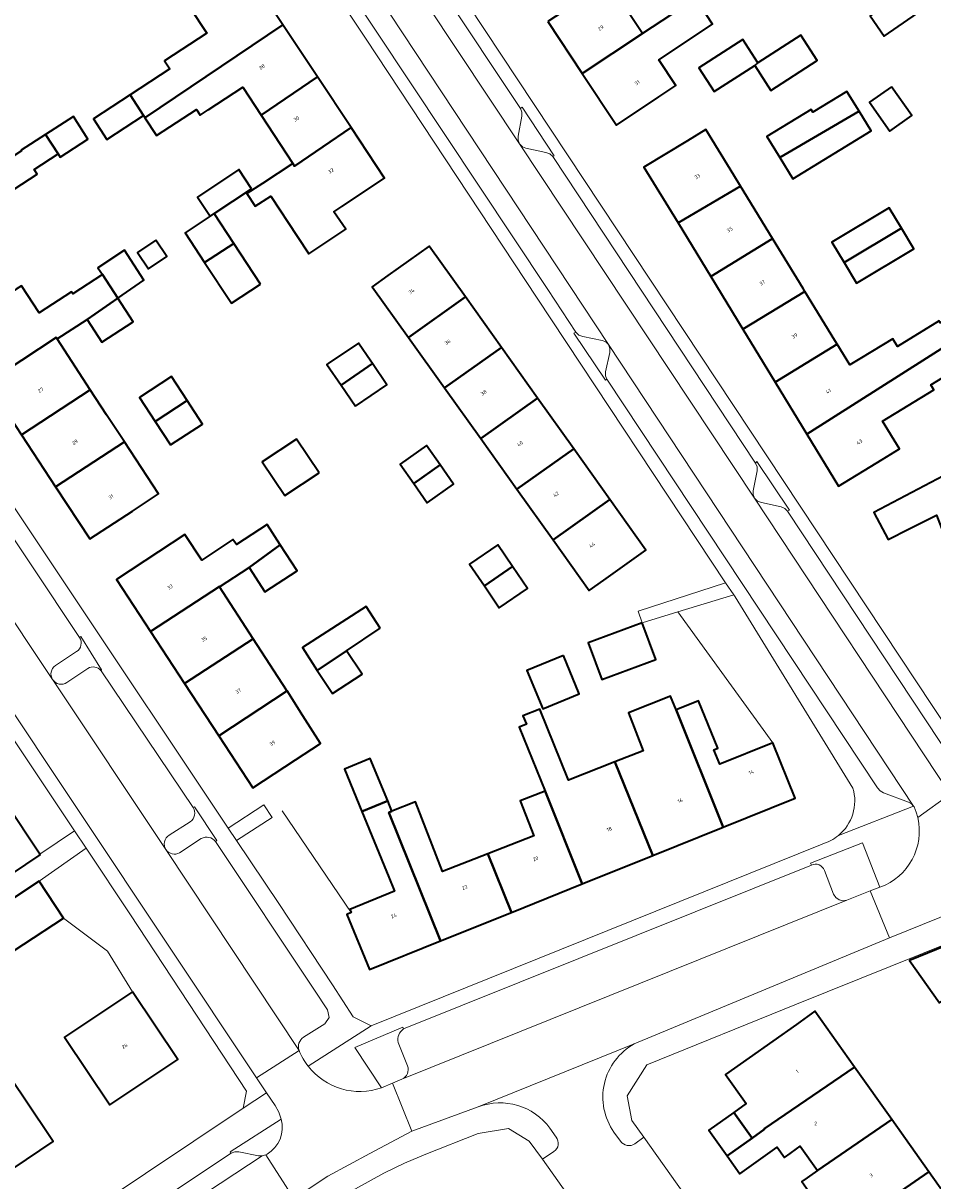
# Model space of a CAD drawing. Header units: metres. Extents: x 197700 to 204338, y 317132 to 325229.
# Tile 139 of 256: x 199924 to 200013, y 318062 to 318175. Entities that reach past the tile are written whole.
import ezdxf
from ezdxf.enums import TextEntityAlignment as Align

# ---------------------------------------------------------------- set-up
doc = ezdxf.new("R2010")
doc.units = ezdxf.units.M
for name, color, linetype, lineweight in [('B-WE-GR-BEPLANTING_CULTUUR_BODEMBEDEKKER-GV', 90, 'Continuous', 18), ('B-WE-GR-BEPLANTING_CULTUUR_HEESTERS-GV', 90, 'Continuous', 18), ('B-WE-IE-TERREINAFSCHEIDING_KUNSTMATIG_HEKWERK-G', 20, 'IE-TERREINAFSCHEIDING-KUNSTMATIG', 18), ('B-WE-OG-BEBOUWING-GV', 7, 'Continuous', 35), ('B-WE-OG-BEBOUWING-T18', 10, 'Continuous', 18), ('B-WE-OG-TERREIN_ERF-GV', 7, 'Continuous', 18), ('B-WE-VH-VERHARDING_ASFALT-GV', 252, 'Continuous', 18), ('B-WE-VH-VERHARDING_BETONSTRAATSTEEN-GV', 252, 'Continuous', 18), ('B-WE-VH-VERHARDING_OPEN-GV', 252, 'Continuous', 18), ('B-WE-VH-VERHARDING_TEGEL-GV', 252, 'Continuous', 18)]:
    doc.layers.add(name, color=color, linetype=linetype, lineweight=lineweight)
doc.styles.add('NLCS-ISO-M200-T18', font='NLCS-ISO.ttf', dxfattribs={"height": 0.36})
doc.linetypes.add('IE-TERREINAFSCHEIDING-KUNSTMATIG', pattern='A,4,[82,NLCS.SHX,S=0.75,R=90,X=0,Y=0],4,-2', length=10)

msp = doc.modelspace()

# ---------------------------------------------------------------- linework, layer by layer
at = {"layer": 'B-WE-GR-BEPLANTING_CULTUUR_BODEMBEDEKKER-GV'}
for points in [[(199929.66, 318115.06, -0.4230947), (199929.353, 318113.682)], [(199927.292, 318112.308, 0.4111425), (199927.017, 318110.927)], [(199930.46, 318112.022, -0.3785838), (199931.767, 318111.805)], [(199927.024, 318110.916, 0.4152007), (199928.411, 318110.652)], [(199940.798, 318098.377, -0.4047673), (199940.51, 318096.973)], [(199938.443, 318095.658, 0.4220247), (199938.132, 318094.253)], [(199941.606, 318095.329, -0.3690069), (199942.991, 318095.04)], [(199938.138, 318094.244, 0.3987262), (199939.48, 318093.94)], [(199948.053, 318064.361, 0.3453233), (199949.447, 318067.78)]]:
    msp.add_lwpolyline(points, format="xyb", dxfattribs=at)
for points in [[(199931.767, 318111.805), (199931.824, 318111.885), (199929.783, 318115.152), (199929.66, 318115.06)], [(199929.353, 318113.682), (199927.292, 318112.308)], [(199928.411, 318110.652), (199930.46, 318112.022)], [(199927.017, 318110.927), (199927.024, 318110.916)], [(199942.991, 318095.04), (199943.114, 318095.132), (199940.934, 318098.43), (199940.798, 318098.377)], [(199940.51, 318096.973), (199938.443, 318095.658)], [(199939.48, 318093.94), (199941.606, 318095.329)], [(199938.132, 318094.253), (199938.138, 318094.244)], [(199949.447, 318067.78), (199944.442, 318064.589), (199944.538, 318064.433), (199944.902, 318064.566), (199945.29, 318064.573), (199947.234, 318064.195), (199947.591, 318064.175), (199947.932, 318064.288), (199948.053, 318064.361)]]:
    msp.add_lwpolyline(points, dxfattribs=at)
at = {"layer": 'B-WE-GR-BEPLANTING_CULTUUR_HEESTERS-GV'}
for points in [[(199972.923, 318167.002), (199973.063, 318166.641), (199973.072, 318166.255), (199972.694, 318164.282), (199972.696, 318163.884), (199972.848, 318163.517), (199973.115, 318163.241), (199973.465, 318163.084), (199975.427, 318162.664), (199975.803, 318162.527), (199976.112, 318162.273), (199976.22, 318162.361), (199973.082, 318167.111)], [(199981.418, 318140.417), (199981.282, 318140.761), (199981.264, 318141.159), (199981.693, 318143.046), (199981.712, 318143.442), (199981.568, 318143.813), (199981.298, 318144.081), (199980.946, 318144.222), (199979.032, 318144.626), (199978.643, 318144.755), (199978.354, 318145.046), (199978.172, 318144.933), (199981.266, 318140.329)], [(199995.898, 318128.741), (199996.19, 318128.452), (199996.575, 318128.309), (199998.515, 318127.902), (199998.869, 318127.733), (199999.144, 318127.453), (199999.324, 318127.548), (199996.114, 318132.327), (199996.007, 318132.177), (199996.156, 318131.817), (199996.169, 318131.428), (199995.748, 318129.46), (199995.754, 318129.086)]]:
    msp.add_lwpolyline(points, close=True, dxfattribs=at)
for points in [[(200004.956, 318089.276), (200007.243, 318090.206), (200008.206, 318090.55), (200006.499, 318094.917), (200001.375, 318092.923), (200001.476, 318092.728)], [(200002.749, 318092.201), (200003.663, 318089.87), (200003.88, 318089.538), (200004.199, 318089.304), (200004.575, 318089.222), (200004.956, 318089.276)], [(199961.456, 318076.636), (199961.388, 318076.809), (199956.675, 318074.833), (199959.285, 318070.873), (199960.355, 318071.309), (199961.29, 318071.717)], [(199961.842, 318073.012), (199960.914, 318075.322)]]:
    msp.add_lwpolyline(points, dxfattribs=at)
for points in [[(200001.476, 318092.728, -0.4409012), (200002.749, 318092.201)], [(199960.914, 318075.322, -0.3130259), (199961.456, 318076.636)], [(199961.29, 318071.717, 0.4075152), (199961.842, 318073.012)]]:
    msp.add_lwpolyline(points, format="xyb", dxfattribs=at)
at = {"layer": 'B-WE-IE-TERREINAFSCHEIDING_KUNSTMATIG_HEKWERK-G'}
for points in [[(199997.683, 318104.728), (199988.383, 318117.579)], [(199956.312, 318088.061), (199949.555, 318098.056)], [(199928.07, 318087.529), (199932.399, 318084.288), (199934.849, 318080.281)]]:
    msp.add_lwpolyline(points, dxfattribs=at)
at = {"layer": 'B-WE-OG-BEBOUWING-GV'}
for points in [[(199949.618, 318175.213), (199946.05, 318180.598), (199941.882, 318177.837), (199940.49, 318176.915), (199942.15, 318174.377), (199938.007, 318171.667), (199938.517, 318170.887), (199934.61, 318168.331), (199935.928, 318166.315), (199936.074, 318166.092)], [(199978.976, 318170.436), (199982.343, 318165.362), (199986.509, 318168.127), (199988.188, 318169.241), (199986.502, 318171.785), (199991.776, 318175.28), (199991.156, 318176.214), (199993.867, 318178.01), (199992.826, 318179.581), (199988.688, 318176.849), (199984.89, 318174.341)], [(199975.597, 318175.528), (199978.976, 318170.436), (199984.89, 318174.341), (199981.528, 318179.415)], [(200011.466, 318178.992), (200007.241, 318176.078), (200008.618, 318174.082), (200012.843, 318176.997)], [(199947.48, 318166.339), (199952.994, 318170.116), (199949.618, 318175.213), (199936.074, 318166.092), (199937.224, 318164.334), (199941.119, 318166.882), (199941.479, 318166.331), (199942.277, 318166.853), (199945.685, 318169.083)], [(199995.924, 318171.23), (199996.224, 318171.465), (199994.744, 318173.766), (199990.433, 318170.991), (199991.933, 318168.661)], [(199996.224, 318171.465), (199995.924, 318171.23), (199997.513, 318168.762), (200002.059, 318171.689), (200000.451, 318174.186)], [(199952.994, 318170.116), (199947.48, 318166.339), (199950.589, 318161.586), (199950.752, 318161.347), (199956.304, 318165.12)], [(199935.928, 318166.315), (199934.61, 318168.331), (199931.016, 318165.979), (199932.333, 318163.965)], [(199998.376, 318162.168), (200006.156, 318166.728), (200004.971, 318168.666), (200001.628, 318166.621), (200001.451, 318166.909), (199997.102, 318164.25)], [(200009.341, 318169.12), (200007.179, 318167.603), (200009.162, 318164.776), (200011.325, 318166.294)], [(199927.552, 318162.533), (199927.753, 318162.22), (199930.48, 318163.969), (199929.048, 318166.201), (199926.323, 318164.453)], [(199998.376, 318162.168), (199999.649, 318160.086), (200007.341, 318164.791), (200006.156, 318166.728)], [(199955.394, 318157.374), (199959.593, 318160.156), (199956.304, 318165.12), (199950.752, 318161.347), (199950.589, 318161.586), (199947.612, 318159.638), (199946.088, 318158.641), (199946.902, 318157.397), (199948.426, 318158.395), (199950.999, 318154.461), (199952.148, 318152.736), (199955.775, 318155.139), (199954.625, 318156.864)], [(199988.387, 318155.755), (199994.515, 318159.383), (199993.865, 318160.446), (199991.121, 318164.937), (199989.305, 318163.83), (199985.046, 318161.231)], [(199920.84, 318160.819), (199917.886, 318158.922), (199917.965, 318158.8), (199911.222, 318154.358), (199914.591, 318149.244), (199918.767, 318151.995), (199920.779, 318153.32), (199921.297, 318153.661), (199919.839, 318155.931), (199922.92, 318157.909), (199922.478, 318158.597), (199925.506, 318160.541), (199925.198, 318161.021), (199927.552, 318162.533), (199926.323, 318164.453), (199923.921, 318162.912), (199923.973, 318162.831)], [(199946.531, 318159.111), (199945.273, 318161), (199941.224, 318158.303), (199942.482, 318156.413), (199942.87, 318156.671)], [(199991.594, 318150.5), (199997.633, 318154.211), (199997.663, 318154.233), (199994.515, 318159.383), (199988.387, 318155.755)], [(200004.706, 318151.863), (200010.329, 318155.234), (200009.124, 318157.245), (200003.5, 318153.875)], [(199942.482, 318156.413), (199940.036, 318154.783), (199941.934, 318151.877), (199944.812, 318153.757), (199942.87, 318156.671)], [(200010.329, 318155.234), (200004.706, 318151.863), (200005.911, 318149.851), (200011.535, 318153.222)], [(199937.143, 318154.079), (199935.336, 318152.85), (199936.424, 318151.251), (199938.23, 318152.481)], [(199947.43, 318149.749), (199944.812, 318153.757), (199941.934, 318151.877), (199944.552, 318147.869)], [(199961.926, 318144.529), (199967.521, 318148.513), (199963.979, 318153.489), (199959.905, 318150.589), (199958.376, 318149.5)], [(199991.594, 318150.5), (199994.749, 318145.33), (200000.849, 318149.021), (200000.659, 318149.332), (199997.663, 318154.233), (199997.633, 318154.211)], [(199933.402, 318148.374), (199935.976, 318150.151), (199934.07, 318153.07), (199931.452, 318151.36), (199931.893, 318150.685)], [(199930.393, 318146.296), (199933.402, 318148.374), (199931.893, 318150.685), (199929.003, 318148.797), (199928.872, 318148.998), (199925.694, 318146.923), (199923.956, 318149.585), (199923.449, 318149.252), (199921.413, 318147.916), (199917.247, 318145.182), (199920.602, 318140.07), (199927.363, 318144.508), (199927.451, 318144.374)], [(199997.917, 318140.139), (200004.01, 318143.849), (200003.782, 318144.222), (200000.849, 318149.021), (199994.749, 318145.33)], [(199933.402, 318148.374), (199930.393, 318146.296), (199931.852, 318144.063), (199934.912, 318146.062)], [(199967.521, 318148.513), (199961.926, 318144.529), (199965.476, 318139.559), (199971.064, 318143.537)], [(200004.01, 318143.849), (199997.917, 318140.139), (200001.041, 318135.019), (200015.189, 318144.014), (200017.277, 318145.341), (200017.254, 318145.379), (200017.755, 318145.686), (200016.648, 318147.499), (200014.131, 318145.961), (200014.021, 318146.142), (200009.916, 318143.634), (200009.454, 318144.389), (200006.404, 318142.525), (200005.25, 318141.82)], [(199920.602, 318140.07), (199923.957, 318134.958), (199930.707, 318139.389), (199927.451, 318144.374), (199927.363, 318144.508)], [(199958.237, 318142.193), (199957.019, 318143.971), (199954.066, 318141.948), (199953.939, 318141.861), (199955.33, 318139.831), (199958.406, 318141.946)], [(199965.476, 318139.559), (199969.026, 318134.588), (199974.606, 318138.561), (199971.064, 318143.537)], [(200008.416, 318132.533), (200010.121, 318133.573), (200008.453, 318136.302), (200013.497, 318139.385), (200013.2, 318139.871), (200016.555, 318141.922), (200016.438, 318142.112), (200015.189, 318144.014), (200001.041, 318135.019), (200004.148, 318129.928)], [(199956.744, 318137.769), (199959.823, 318139.878), (199958.406, 318141.946), (199955.33, 318139.831)], [(199940.217, 318138.317), (199938.677, 318140.675), (199935.542, 318138.625), (199937.091, 318136.265)], [(199930.707, 318139.389), (199923.957, 318134.958), (199927.312, 318129.846), (199934.056, 318134.273), (199932.308, 318136.938)], [(199972.576, 318129.618), (199978.149, 318133.585), (199974.606, 318138.561), (199969.026, 318134.588)], [(199938.593, 318133.978), (199941.718, 318136.019), (199940.217, 318138.317), (199937.091, 318136.265)], [(199927.312, 318129.846), (199930.666, 318124.735), (199934.846, 318127.478), (199937.404, 318129.156), (199934.056, 318134.273)], [(199953.158, 318131.231), (199950.956, 318134.546), (199947.588, 318132.309), (199949.79, 318128.994)], [(199962.448, 318130.188), (199965.04, 318132), (199963.713, 318133.898), (199961.121, 318132.087)], [(199978.149, 318133.585), (199972.576, 318129.618), (199976.126, 318124.647), (199981.692, 318128.609)], [(199965.04, 318132), (199962.448, 318130.188), (199963.776, 318128.289), (199966.367, 318130.101)], [(200024.644, 318108.173), (200018.406, 318123.526), (200018.547, 318123.579), (200016.448, 318128.508), (200015.914, 318129.545), (200015.061, 318131.269), (200007.604, 318127.349), (200009.01, 318124.678), (200011.088, 318125.726), (200013.755, 318127.071), (200015.594, 318122.304), (200015.282, 318122.176), (200017.694, 318116.299), (200019.003, 318113.111), (200016.321, 318112.01), (200018.86, 318105.825)], [(199981.692, 318128.609), (199976.126, 318124.647), (199979.676, 318119.677), (199981.123, 318120.707), (199985.234, 318123.634)], [(199936.615, 318115.653), (199943.375, 318120.077), (199943.398, 318120.042), (199946.311, 318121.929), (199949.352, 318124.177), (199948.074, 318126.149), (199945.045, 318124.186), (199944.715, 318124.695), (199941.657, 318122.662), (199939.992, 318125.167), (199937.411, 318123.478), (199933.268, 318120.767)], [(199946.311, 318121.929), (199947.846, 318119.561), (199951.016, 318121.615), (199949.352, 318124.177)], [(199972.159, 318122.021), (199970.703, 318124.161), (199967.929, 318122.273), (199969.385, 318120.133)], [(199969.385, 318120.133), (199970.841, 318117.993), (199973.615, 318119.881), (199972.159, 318122.021)], [(199939.962, 318110.539), (199946.698, 318114.949), (199943.398, 318120.042), (199943.375, 318120.077), (199936.615, 318115.653)], [(199959.161, 318115.978), (199957.772, 318118.121), (199951.522, 318114.071), (199952.969, 318111.839), (199955.856, 318113.769)], [(199984.882, 318116.519), (199979.571, 318114.537), (199980.915, 318110.937), (199986.226, 318112.919)], [(199946.698, 318114.949), (199939.962, 318110.539), (199943.309, 318105.425), (199950.022, 318109.819), (199949.972, 318109.897)], [(199955.856, 318113.769), (199952.969, 318111.839), (199954.492, 318109.561), (199957.376, 318111.454)], [(199977.134, 318113.305), (199973.567, 318111.837), (199975.116, 318108.071), (199978.684, 318109.539)], [(199943.309, 318105.425), (199946.655, 318100.312), (199950.838, 318103.05), (199953.295, 318104.658), (199951.557, 318107.39), (199950.022, 318109.819)], [(199992.819, 318096.436), (199988.199, 318107.949), (199987.665, 318109.312), (199983.515, 318107.686), (199984.982, 318103.942), (199982.203, 318102.853), (199985.903, 318093.654)], [(199985.903, 318093.654), (199982.203, 318102.853), (199977.633, 318101.062), (199974.827, 318108.041), (199973.174, 318107.376), (199973.504, 318106.555), (199972.805, 318106.274), (199975.339, 318099.971), (199978.996, 318090.876)], [(199988.199, 318107.949), (199992.819, 318096.436), (199999.893, 318099.281), (199997.683, 318104.728), (199992.494, 318102.623), (199991.918, 318104.04), (199992.289, 318104.191), (199990.401, 318108.842)], [(199957.359, 318097.985), (199959.899, 318099.031), (199958.192, 318103.178), (199955.651, 318102.131)], [(199969.718, 318093.841), (199972.037, 318088.077), (199978.996, 318090.876), (199975.339, 318099.971), (199972.901, 318099.016), (199974.235, 318095.611)], [(199914.975, 318093.933), (199915.202, 318093.591), (199917.703, 318089.834), (199918.398, 318088.791), (199921.642, 318090.954), (199925.802, 318093.728), (199925.752, 318093.803), (199922.374, 318098.868)], [(199965.078, 318085.278), (199960.001, 318097.897), (199960.299, 318098.014), (199959.899, 318099.031), (199957.359, 318097.985), (199960.011, 318091.547), (199960.579, 318090.168), (199956.188, 318088.361), (199956.312, 318088.061), (199955.893, 318087.889), (199958.12, 318082.479)], [(199960.299, 318098.014), (199960.001, 318097.897), (199965.078, 318085.278), (199972.037, 318088.077), (199969.718, 318093.841), (199965.288, 318092.106), (199962.617, 318098.922)], [(199919.536, 318087.083), (199917.731, 318085.899), (199920.275, 318082.416), (199928.07, 318087.529), (199925.707, 318091.131)], [(200015.522, 318085.144), (200011.101, 318083.349), (200014.038, 318079.205), (200017.885, 318081.829)], [(199934.849, 318080.281), (199928.183, 318075.833), (199932.623, 318069.178), (199939.289, 318073.626)], [(199996.855, 318066.845), (200005.708, 318072.89), (200001.817, 318078.376), (200000, 318077.086), (199993.063, 318072.165), (199995.077, 318069.316), (199993.866, 318068.451), (199995.667, 318065.929), (199996.887, 318066.8)], [(199924.282, 318069.733), (199922.13, 318072.956), (199917.046, 318069.593), (199916.886, 318069.487), (199921.808, 318062.069), (199927.058, 318065.575)], [(199995.667, 318065.929), (199993.199, 318064.176), (199994.445, 318062.421), (199998.114, 318065.042), (199998.839, 318064.027), (199999.381, 318064.414), (200000, 318064.856), (200000.381, 318065.129), (200002.087, 318062.732), (200009.362, 318067.738), (200005.708, 318072.89), (199996.855, 318066.845), (199996.887, 318066.8)], [(199995.667, 318065.929), (199993.866, 318068.451), (199991.409, 318066.697), (199993.199, 318064.176)], [(200002.973, 318055.666), (200013.002, 318062.607), (200009.362, 318067.738), (200002.087, 318062.732), (200001.075, 318062.035), (200000.53, 318061.66), (200002.387, 318059.059), (200001.17, 318058.19)], [(200002.973, 318055.666), (200000.545, 318053.835), (200001.75, 318052.139), (200005.447, 318054.744), (200006.14, 318053.764), (200007.691, 318054.86), (200009.23, 318052.717), (200007.678, 318051.62), (200007.9, 318051.305), (200019.241, 318059.284), (200019.226, 318059.305), (200016.638, 318057.48), (200013.002, 318062.607)]]:
    msp.add_lwpolyline(points, close=True, dxfattribs=at)
at = {"layer": 'B-WE-OG-TERREIN_ERF-GV'}
for points in [[(199937.1, 318309.786), (199925.733, 318299.998), (199915.038, 318290.808), (199919.601, 318286.353), (199918.373, 318285.213), (199913.662, 318289.625), (199904.247, 318281.535), (199903.571, 318274.987), (199913.881, 318257.779), (199946.775, 318208.684), (199951.32, 318211.931), (199951.963, 318211.148), (199947.301, 318207.9), (199952.032, 318200.838), (199957.468, 318192.82), (199957.996, 318192.04), (200016.664, 318103.34)], [(200005.552, 318100.279), (199993.989, 318119.048), (199993.863, 318119.239), (199988.383, 318117.579), (199984.882, 318116.519), (199984.463, 318117.639), (199993.062, 318120.447), (199974.558, 318148.365), (199958.813, 318172.274), (199957.785, 318173.81), (199948.935, 318187.162)], [(199946.05, 318180.598), (199949.618, 318175.213), (199952.994, 318170.116), (199956.304, 318165.12), (199959.593, 318160.156), (199955.394, 318157.374), (199954.625, 318156.864), (199955.775, 318155.139), (199952.148, 318152.736), (199950.999, 318154.461), (199948.426, 318158.395), (199946.902, 318157.397), (199946.088, 318158.641), (199947.612, 318159.638), (199950.589, 318161.586), (199947.48, 318166.339), (199945.685, 318169.083), (199942.277, 318166.853), (199941.479, 318166.331), (199941.119, 318166.882), (199937.224, 318164.334), (199936.074, 318166.092), (199935.928, 318166.315), (199932.333, 318163.965), (199931.016, 318165.979), (199934.61, 318168.331), (199938.517, 318170.887), (199938.007, 318171.667), (199942.15, 318174.377), (199940.49, 318176.915)], [(199981.528, 318179.415), (199984.89, 318174.341), (199988.688, 318176.849)], [(199991.156, 318176.214), (199991.776, 318175.28), (199986.502, 318171.785), (199988.188, 318169.241), (199986.509, 318168.127), (199982.343, 318165.362), (199978.976, 318170.436), (199975.597, 318175.528)], [(200012.843, 318176.997), (200008.618, 318174.082), (200007.241, 318176.078)], [(199896.051, 318168.605), (199907.005, 318152.124), (199912.856, 318143.32), (199944.253, 318096.363), (199947.744, 318098.647), (199948.555, 318097.407), (199945.068, 318095.144), (199949.214, 318088.943), (199954.483, 318080.966), (199956.506, 318077.842), (199958.26, 318076.932), (200002.546, 318094.793)], [(199923.921, 318162.912), (199926.323, 318164.453), (199929.048, 318166.201), (199930.48, 318163.969), (199927.753, 318162.22), (199927.552, 318162.533), (199925.198, 318161.021), (199925.506, 318160.541), (199922.478, 318158.597)], [(200016.555, 318141.922), (200013.2, 318139.871), (200013.497, 318139.385), (200008.453, 318136.302), (200010.121, 318133.573), (200008.416, 318132.533), (200004.148, 318129.928), (200001.041, 318135.019), (199997.917, 318140.139), (199994.749, 318145.33), (199991.594, 318150.5), (199988.387, 318155.755), (199985.046, 318161.231), (199989.305, 318163.83), (199991.121, 318164.937), (199993.865, 318160.446), (199994.515, 318159.383), (199997.663, 318154.233), (200000.659, 318149.332), (200000.849, 318149.021), (200003.782, 318144.222), (200004.01, 318143.849), (200005.25, 318141.82), (200006.404, 318142.525), (200009.454, 318144.389), (200009.916, 318143.634), (200014.021, 318146.142)], [(199923.956, 318149.585), (199925.694, 318146.923), (199928.872, 318148.998), (199929.003, 318148.797), (199931.893, 318150.685), (199931.452, 318151.36), (199934.07, 318153.07), (199935.976, 318150.151), (199933.402, 318148.374), (199934.912, 318146.062), (199931.852, 318144.063), (199930.393, 318146.296), (199927.451, 318144.374), (199930.707, 318139.389), (199932.308, 318136.938), (199934.056, 318134.273), (199937.404, 318129.156), (199934.846, 318127.478), (199930.666, 318124.735), (199927.312, 318129.846), (199923.957, 318134.958)], [(199922.374, 318098.868), (199925.752, 318093.803), (199929.167, 318096.081), (199902.817, 318135.568)], [(200013.755, 318127.071), (200011.088, 318125.726), (200009.01, 318124.678), (200007.604, 318127.349), (200015.061, 318131.269)], [(199901.903, 318039.534), (199931.299, 318059.223), (199945.714, 318068.878), (199946.055, 318070.517), (199934.666, 318087.841), (199930.294, 318094.393), (199925.707, 318091.131), (199928.07, 318087.529), (199920.275, 318082.416)], [(200047.526, 318040.436), (200017.885, 318081.829), (200014.038, 318079.205), (200011.101, 318083.349), (200015.522, 318085.144), (200015.422, 318085.284), (200015.382, 318085.268), (200000, 318079.062), (199985.322, 318073.126), (199983.406, 318070.08), (199983.855, 318067.647), (199985.042, 318066), (200003.549, 318039.896)], [(200000.53, 318061.66), (200001.075, 318062.035), (200002.087, 318062.732), (200000.381, 318065.129), (200000, 318064.856), (199999.381, 318064.414), (199998.839, 318064.027), (199998.114, 318065.042), (199994.445, 318062.421), (199993.199, 318064.176), (199991.409, 318066.697), (199993.866, 318068.451), (199995.077, 318069.316), (199993.063, 318072.165), (200000, 318077.086), (200001.817, 318078.376), (200005.708, 318072.89), (200009.362, 318067.738), (200013.002, 318062.607), (200016.638, 318057.48)], [(199922.13, 318072.956), (199924.282, 318069.733), (199927.058, 318065.575), (199921.808, 318062.069)], [(199985.227, 318049.54), (199975.094, 318063.855), (199973.794, 318065.608), (199971.737, 318066.87), (199968.778, 318066.384), (199963.633, 318064.339), (199961.557, 318063.452), (199959.529, 318062.466), (199955.185, 318060.1)]]:
    msp.add_lwpolyline(points, dxfattribs=at)
for points in [[(199996.224, 318171.465), (200000.451, 318174.186), (200002.059, 318171.689), (199997.513, 318168.762), (199995.924, 318171.23), (199991.933, 318168.661), (199990.433, 318170.991), (199994.744, 318173.766)], [(200006.156, 318166.728), (200007.341, 318164.791), (199999.649, 318160.086), (199998.376, 318162.168), (199997.102, 318164.25), (200001.451, 318166.909), (200001.628, 318166.621), (200004.971, 318168.666)], [(200009.341, 318169.12), (200011.325, 318166.294), (200009.162, 318164.776), (200007.179, 318167.603)], [(199947.43, 318149.749), (199944.552, 318147.869), (199941.934, 318151.877), (199940.036, 318154.783), (199942.482, 318156.413), (199941.224, 318158.303), (199945.273, 318161), (199946.531, 318159.111), (199942.87, 318156.671), (199944.812, 318153.757)], [(200004.706, 318151.863), (200003.5, 318153.875), (200009.124, 318157.245), (200010.329, 318155.234), (200011.535, 318153.222), (200005.911, 318149.851)], [(199937.143, 318154.079), (199938.23, 318152.481), (199936.424, 318151.251), (199935.336, 318152.85)], [(199969.026, 318134.588), (199965.476, 318139.559), (199961.926, 318144.529), (199958.376, 318149.5), (199959.905, 318150.589), (199963.979, 318153.489), (199967.521, 318148.513), (199971.064, 318143.537), (199974.606, 318138.561), (199978.149, 318133.585), (199981.692, 318128.609), (199985.234, 318123.634), (199981.123, 318120.707), (199979.676, 318119.677), (199976.126, 318124.647), (199972.576, 318129.618)], [(199954.066, 318141.948), (199957.019, 318143.971), (199958.237, 318142.193), (199958.406, 318141.946), (199959.823, 318139.878), (199956.744, 318137.769), (199955.33, 318139.831), (199953.939, 318141.861)], [(199937.091, 318136.265), (199935.542, 318138.625), (199938.677, 318140.675), (199940.217, 318138.317), (199941.718, 318136.019), (199938.593, 318133.978)], [(199953.158, 318131.231), (199949.79, 318128.994), (199947.588, 318132.309), (199950.956, 318134.546)], [(199965.04, 318132), (199966.367, 318130.101), (199963.776, 318128.289), (199962.448, 318130.188), (199961.121, 318132.087), (199963.713, 318133.898)], [(199939.962, 318110.539), (199936.615, 318115.653), (199933.268, 318120.767), (199937.411, 318123.478), (199939.992, 318125.167), (199941.657, 318122.662), (199944.715, 318124.695), (199945.045, 318124.186), (199948.074, 318126.149), (199949.352, 318124.177), (199951.016, 318121.615), (199947.846, 318119.561), (199946.311, 318121.929), (199943.398, 318120.042), (199946.698, 318114.949), (199949.972, 318109.897), (199950.022, 318109.819), (199951.557, 318107.39), (199953.295, 318104.658), (199950.838, 318103.05), (199946.655, 318100.312), (199943.309, 318105.425)], [(199972.159, 318122.021), (199973.615, 318119.881), (199970.841, 318117.993), (199969.385, 318120.133), (199967.929, 318122.273), (199970.703, 318124.161)], [(199952.969, 318111.839), (199951.522, 318114.071), (199957.772, 318118.121), (199959.161, 318115.978), (199955.856, 318113.769), (199957.376, 318111.454), (199954.492, 318109.561)], [(199984.882, 318116.519), (199986.226, 318112.919), (199980.915, 318110.937), (199979.571, 318114.537)], [(199977.134, 318113.305), (199978.684, 318109.539), (199975.116, 318108.071), (199973.567, 318111.837)], [(199992.819, 318096.436), (199985.903, 318093.654), (199978.996, 318090.876), (199972.037, 318088.077), (199965.078, 318085.278), (199958.12, 318082.479), (199955.893, 318087.889), (199956.312, 318088.061), (199956.188, 318088.361), (199960.579, 318090.168), (199960.011, 318091.547), (199957.359, 318097.985), (199955.651, 318102.131), (199958.192, 318103.178), (199959.899, 318099.031), (199960.299, 318098.014), (199962.617, 318098.922), (199965.288, 318092.106), (199969.718, 318093.841), (199974.235, 318095.611), (199972.901, 318099.016), (199975.339, 318099.971), (199972.805, 318106.274), (199973.504, 318106.555), (199973.174, 318107.376), (199974.827, 318108.041), (199977.633, 318101.062), (199982.203, 318102.853), (199984.982, 318103.942), (199983.515, 318107.686), (199987.665, 318109.312), (199988.199, 318107.949), (199990.401, 318108.842), (199992.289, 318104.191), (199991.918, 318104.04), (199992.494, 318102.623), (199997.683, 318104.728), (199999.893, 318099.281)], [(199934.849, 318080.281), (199939.289, 318073.626), (199932.623, 318069.178), (199928.183, 318075.833)]]:
    msp.add_lwpolyline(points, close=True, dxfattribs=at)
for points in [[(200004.132, 318095.626, 0.3013793), (200005.552, 318100.279)], [(200002.546, 318094.793, 0.1038636), (200004.132, 318095.626)]]:
    msp.add_lwpolyline(points, format="xyb", dxfattribs=at)
at = {"layer": 'B-WE-VH-VERHARDING_ASFALT-GV'}
for points in [[(200011.558, 318098.451), (200011.75, 318097.921), (200011.912, 318097.382), (200015.113, 318099.701), (199995.898, 318128.741), (199972.848, 318163.517), (199954.636, 318190.942), (199951.623, 318188.944), (199956.338, 318181.813), (199957.582, 318180.152), (199981.568, 318143.813), (200011.51, 318098.523)], [(199938.138, 318094.244), (199938.132, 318094.253), (199927.024, 318110.916), (199927.017, 318110.927), (199915.327, 318128.448), (199915.315, 318128.465), (199907.776, 318139.747), (199903.666, 318145.957), (199902.929, 318147.327), (199902.498, 318148.823), (199902.39, 318149.056), (199898.201, 318146.273), (199898.745, 318144.755), (199899.029, 318144.047), (199899.38, 318143.371), (199903.709, 318136.86), (199947.028, 318071.836), (199951.194, 318074.534)], [(200007.243, 318090.206), (200004.956, 318089.276), (199961.29, 318071.717), (199960.355, 318071.309), (199962.255, 318066.606), (199968.776, 318068.986), (199984.092, 318075.173), (200009.13, 318085.593)], [(199947.591, 318064.175), (199933.972, 318055.221), (199936.907, 318050.826), (199950.698, 318059.984), (199947.932, 318064.288)]]:
    msp.add_lwpolyline(points, close=True, dxfattribs=at)
for points in [[(199952.092, 318072.973), (199958.26, 318076.932), (199956.506, 318077.842), (199954.483, 318080.966), (199949.214, 318088.943), (199945.068, 318095.144), (199944.253, 318096.363), (199912.856, 318143.32)], [(199920.183, 318129.235), (199929.66, 318115.06), (199929.783, 318115.152), (199931.824, 318111.885), (199931.767, 318111.805), (199940.798, 318098.377), (199940.934, 318098.43), (199943.114, 318095.132), (199942.991, 318095.04), (199952.71, 318080.437), (199953.993, 318078.507), (199954.142, 318077.758), (199953.713, 318077.125), (199951.632, 318075.817)], [(200015.762, 318098.686), (200015.264, 318099.473), (200015.113, 318099.701), (200011.912, 318097.382)], [(200008.206, 318090.55), (200007.243, 318090.206), (200009.13, 318085.593), (200025.669, 318092.257)], [(199951.194, 318074.534), (199947.028, 318071.836), (199948.013, 318070.354), (199948.838, 318069.111), (199949.21, 318068.476), (199949.447, 318067.78)], [(199951.313, 318060.392), (199954.022, 318062.191), (199958.133, 318064.407), (199962.255, 318066.606), (199960.355, 318071.309), (199959.285, 318070.873)], [(199948.053, 318064.361), (199947.932, 318064.288), (199950.698, 318059.984), (199951.313, 318060.392)]]:
    msp.add_lwpolyline(points, dxfattribs=at)
for points in [[(200011.912, 318097.382, -0.3800874), (200008.206, 318090.55)], [(199951.632, 318075.817, 0.3487195), (199951.194, 318074.534)], [(199952.092, 318072.973, -0.070944), (199951.194, 318074.534)], [(199951.194, 318074.534, 0.070944), (199952.092, 318072.973)], [(199959.285, 318070.873, -0.3225236), (199952.092, 318072.973)], [(199949.447, 318067.78, -0.3453233), (199948.053, 318064.361)]]:
    msp.add_lwpolyline(points, format="xyb", dxfattribs=at)
at = {"layer": 'B-WE-VH-VERHARDING_BETONSTRAATSTEEN-GV'}
for points in [[(199972.848, 318163.517), (199972.696, 318163.884), (199972.694, 318164.282), (199973.072, 318166.255), (199973.063, 318166.641), (199972.923, 318167.002), (199965.229, 318178.59), (199956.299, 318192.045), (199954.636, 318190.942)], [(199956.338, 318181.813), (199956.481, 318181.453), (199956.482, 318181.067), (199956.052, 318179.216), (199956.055, 318178.815), (199956.21, 318178.447), (199958.764, 318174.592), (199975.623, 318149.217), (199978.354, 318145.046), (199978.643, 318144.755), (199979.032, 318144.626), (199980.946, 318144.222), (199981.298, 318144.081), (199981.568, 318143.813), (199957.582, 318180.152)], [(199976.112, 318162.273), (199975.803, 318162.527), (199975.427, 318162.664), (199973.465, 318163.084), (199973.115, 318163.241), (199972.848, 318163.517), (199995.898, 318128.741), (199995.754, 318129.086), (199995.748, 318129.46), (199996.169, 318131.428), (199996.156, 318131.817), (199996.007, 318132.177)], [(199981.418, 318140.417), (200007.961, 318100.307), (200008.211, 318100.019), (200008.54, 318099.826), (200011.018, 318098.904), (200011.291, 318098.749), (200011.51, 318098.523), (199981.568, 318143.813), (199981.712, 318143.442), (199981.693, 318143.046), (199981.264, 318141.159), (199981.282, 318140.761)], [(199999.144, 318127.453), (199998.869, 318127.733), (199998.515, 318127.902), (199996.575, 318128.309), (199996.19, 318128.452), (199995.898, 318128.741), (200015.113, 318099.701), (200015.113, 318099.712), (200015.113, 318099.947), (200015.122, 318100.194), (200015.522, 318102.066), (200015.521, 318102.457), (200015.415, 318102.835)]]:
    msp.add_lwpolyline(points, close=True, dxfattribs=at)
for points in [[(199915.327, 318128.448), (199927.017, 318110.927)], [(199929.66, 318115.06), (199920.183, 318129.235)], [(199927.292, 318112.308), (199929.353, 318113.682)], [(199930.46, 318112.022), (199928.411, 318110.652)], [(199940.798, 318098.377), (199931.767, 318111.805)], [(199927.024, 318110.916), (199938.132, 318094.253)], [(199938.443, 318095.658), (199940.51, 318096.973)], [(199941.606, 318095.329), (199939.48, 318093.94)], [(199938.138, 318094.244), (199951.194, 318074.534)], [(199951.632, 318075.817), (199953.713, 318077.125), (199954.142, 318077.758), (199953.993, 318078.507), (199952.71, 318080.437), (199942.991, 318095.04)], [(199961.29, 318071.717), (200004.956, 318089.276), (200004.575, 318089.222), (200004.199, 318089.304), (200003.88, 318089.538), (200003.663, 318089.87), (200002.749, 318092.201)], [(200001.476, 318092.728), (199961.456, 318076.636)], [(199960.914, 318075.322), (199961.842, 318073.012)], [(199984.092, 318075.173), (199968.776, 318068.986)], [(199975.819, 318066.892), (199976.428, 318066.021)], [(199982.728, 318065.625), (199982.096, 318066.51)], [(200017.356, 318004.301), (200017.167, 318004.166), (200020.123, 317999.992), (200027.249, 318005.053), (200030.402, 318007.473), (200021.767, 318019.503), (200020.585, 318021.15), (200005.969, 318041.513), (200003.549, 318039.896), (199985.042, 318066), (199984.149, 318065.362)], [(199976.216, 318064.613), (199975.094, 318063.855), (199985.227, 318049.54)]]:
    msp.add_lwpolyline(points, dxfattribs=at)
for points in [[(199929.353, 318113.682, 0.4230947), (199929.66, 318115.06)], [(199927.017, 318110.927, -0.4111425), (199927.292, 318112.308)], [(199931.767, 318111.805, 0.3785838), (199930.46, 318112.022)], [(199928.411, 318110.652, -0.4152007), (199927.024, 318110.916)], [(199940.51, 318096.973, 0.4047673), (199940.798, 318098.377)], [(199938.132, 318094.253, -0.4220247), (199938.443, 318095.658)], [(199942.991, 318095.04, 0.3690069), (199941.606, 318095.329)], [(199939.48, 318093.94, -0.3987262), (199938.138, 318094.244)], [(200002.749, 318092.201, 0.4409012), (200001.476, 318092.728)], [(199961.456, 318076.636, 0.3130259), (199960.914, 318075.322)], [(199951.194, 318074.534, -0.3487195), (199951.632, 318075.817)], [(199982.096, 318066.51, -0.4452942), (199984.092, 318075.173)], [(199961.842, 318073.012, -0.4075152), (199961.29, 318071.717)], [(199968.776, 318068.986, -0.3387607), (199975.819, 318066.892)], [(199976.428, 318066.021, -0.4348534), (199976.216, 318064.613)], [(199984.149, 318065.362, -0.3990222), (199982.728, 318065.625)]]:
    msp.add_lwpolyline(points, format="xyb", dxfattribs=at)
at = {"layer": 'B-WE-VH-VERHARDING_OPEN-GV'}
for points in [[(199984.463, 318117.639), (199984.882, 318116.519), (199988.383, 318117.579), (199993.863, 318119.239), (199993.062, 318120.447)], [(199947.744, 318098.647), (199944.253, 318096.363), (199945.068, 318095.144), (199948.555, 318097.407)], [(199918.398, 318088.791), (199919.536, 318087.083), (199925.707, 318091.131), (199930.294, 318094.393), (199929.167, 318096.081), (199925.752, 318093.803), (199925.802, 318093.728), (199921.642, 318090.954)], [(199944.538, 318064.433), (199942.793, 318063.309), (199932.962, 318056.734), (199933.972, 318055.221), (199947.591, 318064.175), (199947.234, 318064.195), (199945.29, 318064.573), (199944.902, 318064.566)]]:
    msp.add_lwpolyline(points, close=True, dxfattribs=at)
at = {"layer": 'B-WE-VH-VERHARDING_TEGEL-GV'}
for points in [[(200016.664, 318103.34), (199957.996, 318192.04), (199957.468, 318192.82), (199956.299, 318192.045), (199965.229, 318178.59), (199972.923, 318167.002), (199973.082, 318167.111), (199976.22, 318162.361), (199976.112, 318162.273), (199996.007, 318132.177), (199996.114, 318132.327), (199999.324, 318127.548), (199999.144, 318127.453), (200015.415, 318102.835), (200015.521, 318102.457), (200015.522, 318102.066), (200015.122, 318100.194), (200015.113, 318099.947), (200015.113, 318099.712), (200020.43, 318102.172)], [(199948.935, 318187.162), (199957.785, 318173.81), (199958.813, 318172.274), (199974.558, 318148.365), (199993.062, 318120.447), (199993.863, 318119.239), (199993.989, 318119.048), (200005.552, 318100.279)], [(200011.51, 318098.523), (200011.291, 318098.749), (200011.018, 318098.904), (200008.54, 318099.826), (200008.211, 318100.019), (200007.961, 318100.307), (199981.418, 318140.417), (199981.266, 318140.329), (199978.172, 318144.933), (199978.354, 318145.046), (199975.623, 318149.217), (199958.764, 318174.592), (199956.21, 318178.447)], [(199984.149, 318065.362), (199985.042, 318066), (199983.855, 318067.647), (199983.406, 318070.08), (199985.322, 318073.126), (200000, 318079.062), (200015.382, 318085.268), (200017.899, 318086.364), (200018.481, 318085.082), (200028.657, 318089.155), (200046.776, 318096.457), (200047.659, 318095.879), (200049.075, 318095.508), (200050.012, 318095.886), (200047.699, 318101.152), (200046.691, 318100.75), (200047.606, 318098.461), (200028.156, 318090.678), (200027.234, 318092.915), (200025.669, 318092.257), (200009.13, 318085.593)], [(200004.132, 318095.626), (200011.51, 318098.523)], [(200011.912, 318097.382), (200011.75, 318097.921), (200011.558, 318098.451), (200011.51, 318098.523), (200004.132, 318095.626)], [(200002.546, 318094.793), (199958.26, 318076.932), (199952.092, 318072.973)], [(199959.285, 318070.873), (199956.675, 318074.833), (199961.388, 318076.809), (199961.456, 318076.636), (200001.476, 318092.728), (200001.375, 318092.923), (200006.499, 318094.917), (200008.206, 318090.55)], [(200009.13, 318085.593), (199984.092, 318075.173)], [(199968.776, 318068.986), (199962.255, 318066.606)], [(199962.255, 318066.606), (199958.133, 318064.407), (199954.022, 318062.191), (199951.313, 318060.392)], [(199955.185, 318060.1), (199959.529, 318062.466), (199961.557, 318063.452), (199963.633, 318064.339), (199968.778, 318066.384), (199971.737, 318066.87), (199973.794, 318065.608), (199975.094, 318063.855), (199976.216, 318064.613)], [(199976.428, 318066.021), (199975.819, 318066.892)], [(199982.096, 318066.51), (199982.728, 318065.625)]]:
    msp.add_lwpolyline(points, dxfattribs=at)
for points in [[(199947.028, 318071.836), (199903.709, 318136.86), (199899.38, 318143.371), (199899.029, 318144.047), (199898.745, 318144.755), (199898.201, 318146.273), (199896.434, 318145.098), (199902.817, 318135.568), (199929.167, 318096.081), (199930.294, 318094.393), (199934.666, 318087.841), (199946.055, 318070.517), (199945.714, 318068.878), (199948.013, 318070.354)], [(199949.447, 318067.78), (199949.21, 318068.476), (199948.838, 318069.111), (199948.013, 318070.354), (199945.714, 318068.878), (199931.299, 318059.223), (199932.962, 318056.734), (199942.793, 318063.309), (199944.538, 318064.433), (199944.442, 318064.589)]]:
    msp.add_lwpolyline(points, close=True, dxfattribs=at)
for points in [[(200005.552, 318100.279, -0.3013793), (200004.132, 318095.626)], [(200008.206, 318090.55, 0.3800874), (200011.912, 318097.382)], [(200004.132, 318095.626, -0.1038636), (200002.546, 318094.793)], [(199984.092, 318075.173, 0.4452942), (199982.096, 318066.51)], [(199952.092, 318072.973, 0.3225236), (199959.285, 318070.873)], [(199975.819, 318066.892, 0.3387607), (199968.776, 318068.986)], [(199976.216, 318064.613, 0.4348534), (199976.428, 318066.021)], [(199982.728, 318065.625, 0.3990222), (199984.149, 318065.362)]]:
    msp.add_lwpolyline(points, format="xyb", dxfattribs=at)

# ---------------------------------------------------------------- texts
at = {"layer": 'B-WE-OG-BEBOUWING-T18', "style": 'NLCS-ISO-M200-T18'}
for s, rotation, p in [('29', 33.5, (199980.813, 318174.902)), ('28', 33.5, (199947.561, 318171.075)), ('31', 33.5, (199984.38, 318169.526)), ('30', 33.5, (199950.932, 318165.986)), ('32', 33.5, (199954.318, 318160.875)), ('33', 31.3, (199990.286, 318160.323)), ('35', 31.3, (199993.469, 318155.106)), ('37', 31.3, (199996.653, 318149.889)), ('34', 35.4, (199962.231, 318149.047)), ('36', 35.4, (199965.778, 318144.065)), ('39', 31.4, (199999.837, 318144.672)), ('27', 33.2, (199925.855, 318139.357)), ('38', 35.4, (199969.316, 318139.095)), ('41', 31.3, (200003.153, 318139.237)), ('29', 33.2, (199929.209, 318134.245)), ('40', 35.4, (199972.874, 318134.097)), ('43', 31.4, (200006.191, 318134.259)), ('42', 35.4, (199976.417, 318129.121)), ('31', 33.2, (199932.733, 318128.876)), ('44', 35.4, (199979.96, 318124.145)), ('33', 33.2, (199938.534, 318120.026)), ('35', 33.2, (199941.881, 318114.912)), ('37', 33.2, (199945.228, 318109.798)), ('39', 33.2, (199948.574, 318104.684)), ('14', 21.9, (199995.569, 318101.854)), ('16', 21.9, (199988.597, 318099.049)), ('18', 21.9, (199981.638, 318096.25)), ('20', 21.9, (199974.415, 318093.345)), ('22', 21.9, (199967.457, 318090.546)), ('24', 21.9, (199960.498, 318087.747)), ('26', 33.7, (199934.081, 318074.959)), ('1', 35.4, (200000.088, 318072.475)), ('3', 35.5, (200007.338, 318062.271))]:
    msp.add_text(s, height=0.36, rotation=rotation, dxfattribs=at).set_placement(p, align=Align.MIDDLE)
msp.add_text('2', height=0.36, dxfattribs=at).set_placement((200001.899, 318067.358), align=Align.MIDDLE)

doc.saveas('drawing.dxf')
